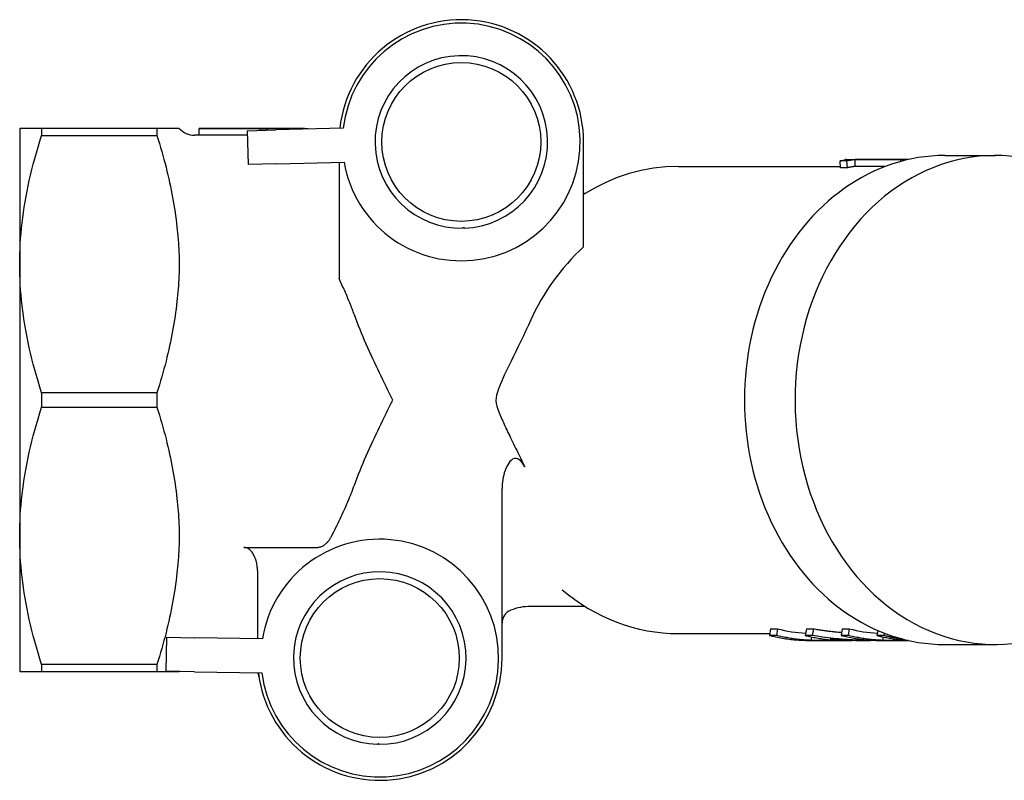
# Model space of a CAD drawing. Header units: millimetres. Extents: x 230 to 512, y 28 to 398.
# Tile 4 of 12: x 230 to 302, y 338 to 394. Entities that reach past the tile are written whole.
import ezdxf

# ---------------------------------------------------------------- set-up
doc = ezdxf.new("R2010")
doc.units = ezdxf.units.MM
doc.layers.add('Detail', color=2, linetype='Continuous')

msp = doc.modelspace()

# ---------------------------------------------------------------- linework, layer by layer
at = {"layer": 'Detail'}
for p, q in [((231.485, 386.119), (229.868, 386.119)), ((229.868, 386.119), (229.868, 376.119)), ((239.963, 386.119), (231.485, 386.119)), ((231.485, 386.119), (231.485, 385.6)), ((231.485, 385.6), (239.963, 385.6)), ((241.435, 386.119), (239.963, 386.119)), ((239.963, 386.119), (239.963, 385.6)), ((241.616, 386.119), (241.435, 386.119)), ((243.088, 385.619), (242.734, 385.619)), ((243.088, 386.119), (243.088, 386.11)), ((250.822, 386.119), (243.088, 386.119)), ((243.088, 386.11), (247.532, 386.11)), ((243.088, 385.61), (243.088, 386.11)), ((246.625, 385.61), (243.088, 385.61)), ((246.616, 385.946), (248.715, 386.002)), ((246.616, 385.946), (246.683, 383.447)), ((247.532, 386.11), (247.532, 386.081)), ((247.532, 385.971), (247.532, 386.081)), ((253.678, 386.136), (248.715, 386.002)), ((251.088, 386.066), (251.088, 386.119)), ((271.368, 377.407), (271.368, 385.119)), ((297.951, 384.119), (301.679, 384.119)), ((248.782, 383.503), (246.683, 383.447)), ((248.782, 383.503), (253.745, 383.637)), ((253.368, 383.627), (253.368, 375.053)), ((290.753, 383.718), (290.241, 383.718)), ((290.285, 383.221), (290.241, 383.718)), ((290.62, 383.797), (290.62, 383.819)), ((290.708, 383.819), (295.026, 383.819)), ((290.797, 383.221), (290.753, 383.718)), ((294.716, 383.815), (291.352, 383.815)), ((291.361, 383.315), (291.352, 383.815)), ((294.719, 383.681), (294.716, 383.815)), ((278.343, 383.319), (290.276, 383.319)), ((290.797, 383.221), (290.285, 383.221)), ((293.594, 383.315), (291.361, 383.315)), ((271.478, 381.319), (271.368, 381.319)), ((229.868, 376.119), (229.868, 356.119)), ((239.963, 366.639), (231.485, 366.639)), ((231.485, 366.639), (231.485, 365.6)), ((239.963, 366.639), (239.963, 365.6)), ((231.485, 365.6), (239.963, 365.6)), ((265.368, 347.119), (265.368, 359.6)), ((229.868, 356.119), (229.868, 346.119)), ((246.368, 355.265), (251.747, 355.265)), ((247.368, 353.557), (247.368, 348.53)), ((271.478, 350.919), (267.468, 350.919)), ((285.124, 349.274), (285.041, 348.784)), ((285.124, 349.274), (285.64, 349.274)), ((285.64, 349.274), (285.557, 348.784)), ((287.762, 349.274), (287.679, 348.784)), ((287.762, 349.274), (288.278, 349.274)), ((288.278, 349.274), (288.195, 348.784)), ((290.401, 349.274), (290.318, 348.784)), ((290.401, 349.274), (290.917, 349.274)), ((290.917, 349.274), (290.834, 348.784)), ((240.668, 348.65), (240.624, 346.15)), ((240.668, 348.65), (242.768, 348.612)), ((247.732, 348.524), (242.768, 348.612)), ((278.343, 348.919), (285.064, 348.919)), ((285.557, 348.784), (285.041, 348.784)), ((288.195, 348.784), (287.679, 348.784)), ((288.113, 348.683), (288.108, 348.425)), ((290.834, 348.784), (290.318, 348.784)), ((293.019, 349.156), (292.956, 348.784)), ((293.472, 348.784), (292.956, 348.784)), ((293.39, 348.683), (293.385, 348.425)), ((293.502, 348.958), (293.472, 348.784)), ((287.971, 348.419), (291.126, 348.419)), ((290.23, 348.425), (288.108, 348.425)), ((291.874, 348.419), (292.479, 348.419)), ((293.248, 348.419), (295.27, 348.419)), ((295.244, 348.425), (293.385, 348.425)), ((297.951, 348.119), (301.679, 348.119)), ((239.963, 346.639), (231.485, 346.639)), ((231.485, 346.639), (231.485, 346.119)), ((239.963, 346.639), (239.963, 346.119)), ((229.868, 346.119), (231.485, 346.119)), ((231.485, 346.119), (239.963, 346.119)), ((239.963, 346.119), (241.435, 346.119)), ((242.723, 346.113), (240.624, 346.15)), ((241.435, 346.119), (241.616, 346.119)), ((242.723, 346.113), (247.687, 346.024))]:
    msp.add_line(p, q, dxfattribs=at)
at = {"layer": 'Detail', "flags": 128}
for points in [[(229.868, 376.119), (229.871, 376.501), (229.88, 376.881), (229.893, 377.261), (229.913, 377.641), (229.938, 378.021), (229.968, 378.401), (230.004, 378.781), (230.045, 379.163), (230.092, 379.545), (230.144, 379.929), (230.202, 380.314), (230.266, 380.702), (230.335, 381.091), (230.409, 381.483), (230.49, 381.878), (230.576, 382.275), (230.668, 382.676), (230.766, 383.081), (230.87, 383.489), (230.98, 383.901), (231.097, 384.318), (231.22, 384.74), (231.349, 385.167), (231.485, 385.6)], [(239.963, 385.6), (240.058, 385.299), (240.15, 385.001), (240.239, 384.705), (240.325, 384.411), (240.407, 384.12), (240.487, 383.83), (240.564, 383.543), (240.638, 383.258), (240.708, 382.974), (240.776, 382.692), (240.841, 382.411), (240.904, 382.133), (240.963, 381.855), (241.02, 381.579), (241.074, 381.304), (241.125, 381.03), (241.173, 380.757), (241.219, 380.485), (241.262, 380.213), (241.302, 379.943), (241.339, 379.673), (241.374, 379.404), (241.406, 379.135), (241.435, 378.866)], [(247.532, 386.081), (247.68, 386.084), (247.828, 386.087), (247.977, 386.09), (248.125, 386.093), (248.273, 386.096), (248.421, 386.099), (248.569, 386.101), (248.717, 386.103), (248.866, 386.106), (249.014, 386.108), (249.162, 386.109), (249.31, 386.111), (249.458, 386.113), (249.606, 386.114), (249.754, 386.115), (249.903, 386.116), (250.051, 386.117), (250.199, 386.118), (250.347, 386.118), (250.495, 386.119), (250.643, 386.119), (250.791, 386.119), (250.94, 386.119), (251.088, 386.119)], [(290.241, 383.718), (290.292, 383.729), (290.339, 383.739), (290.383, 383.749), (290.424, 383.757), (290.463, 383.765), (290.498, 383.772), (290.53, 383.778), (290.559, 383.784), (290.584, 383.789), (290.607, 383.794), (290.627, 383.798), (290.644, 383.802), (290.657, 383.805), (290.668, 383.808), (290.676, 383.81), (290.681, 383.812), (290.684, 383.814), (290.683, 383.815), (290.68, 383.816), (290.674, 383.817), (290.664, 383.818), (290.652, 383.818), (290.638, 383.819), (290.62, 383.819)], [(290.62, 383.819), (290.623, 383.819), (290.627, 383.819), (290.631, 383.819), (290.634, 383.819), (290.638, 383.819), (290.642, 383.819), (290.645, 383.819), (290.649, 383.819), (290.653, 383.819), (290.656, 383.819), (290.66, 383.819), (290.664, 383.819), (290.667, 383.819), (290.671, 383.819), (290.675, 383.819), (290.678, 383.819), (290.682, 383.819), (290.686, 383.819), (290.689, 383.819), (290.693, 383.819), (290.697, 383.819), (290.7, 383.819), (290.704, 383.819), (290.708, 383.819)], [(291.352, 383.815), (291.344, 383.814), (291.335, 383.813), (291.323, 383.811), (291.309, 383.81), (291.294, 383.808), (291.276, 383.806), (291.256, 383.803), (291.235, 383.8), (291.212, 383.797), (291.186, 383.794), (291.159, 383.79), (291.13, 383.786), (291.099, 383.781), (291.069, 383.776), (291.038, 383.771), (291.007, 383.766), (290.976, 383.76), (290.945, 383.755), (290.913, 383.749), (290.882, 383.743), (290.85, 383.737), (290.818, 383.731), (290.785, 383.725), (290.753, 383.718)], [(295.26, 383.817), (295.237, 383.817), (295.215, 383.818), (295.192, 383.818), (295.17, 383.818), (295.147, 383.819), (295.124, 383.819), (295.102, 383.819), (295.079, 383.819), (295.056, 383.819), (295.034, 383.819), (295.011, 383.819), (294.988, 383.819), (294.966, 383.819), (294.943, 383.819), (294.92, 383.819), (294.898, 383.819), (294.875, 383.818), (294.852, 383.818), (294.83, 383.818), (294.807, 383.817), (294.784, 383.817), (294.762, 383.816), (294.739, 383.816), (294.716, 383.815)], [(278.343, 383.319), (277.427, 383.286), (276.515, 383.185), (275.612, 383.019), (274.723, 382.788), (273.85, 382.493), (272.998, 382.137), (272.169, 381.722), (271.368, 381.25)], [(291.361, 383.315), (291.354, 383.314), (291.346, 383.313), (291.335, 383.312), (291.323, 383.31), (291.308, 383.308), (291.292, 383.306), (291.274, 383.304), (291.254, 383.301), (291.232, 383.298), (291.208, 383.294), (291.182, 383.291), (291.155, 383.286), (291.126, 383.282), (291.098, 383.277), (291.068, 383.272), (291.039, 383.267), (291.01, 383.262), (290.98, 383.256), (290.95, 383.251), (290.92, 383.245), (290.889, 383.239), (290.859, 383.233), (290.828, 383.227), (290.797, 383.221)], [(241.435, 378.866), (241.459, 378.636), (241.483, 378.403), (241.506, 378.17), (241.527, 377.936), (241.547, 377.702), (241.564, 377.469), (241.58, 377.237), (241.592, 377.007), (241.603, 376.78), (241.61, 376.556), (241.615, 376.335), (241.616, 376.119), (241.615, 375.903), (241.61, 375.683), (241.603, 375.459), (241.592, 375.231), (241.58, 375.001), (241.564, 374.769), (241.547, 374.536), (241.527, 374.302), (241.506, 374.068), (241.483, 373.835), (241.459, 373.603), (241.435, 373.372)], [(262.496, 378.77), (262.496, 378.776), (262.497, 378.782), (262.499, 378.787), (262.501, 378.793), (262.504, 378.798), (262.507, 378.803), (262.512, 378.808), (262.517, 378.812), (262.523, 378.816), (262.53, 378.819), (262.537, 378.821), (262.545, 378.822), (262.552, 378.821), (262.56, 378.82), (262.567, 378.817), (262.573, 378.814), (262.579, 378.81), (262.583, 378.805), (262.587, 378.801), (262.59, 378.795), (262.593, 378.79), (262.595, 378.784), (262.596, 378.779), (262.596, 378.773)], [(231.485, 366.639), (231.349, 367.071), (231.22, 367.498), (231.097, 367.92), (230.98, 368.337), (230.87, 368.749), (230.766, 369.158), (230.668, 369.562), (230.576, 369.963), (230.49, 370.361), (230.409, 370.755), (230.335, 371.147), (230.266, 371.537), (230.202, 371.924), (230.144, 372.309), (230.092, 372.693), (230.045, 373.076), (230.004, 373.457), (229.968, 373.838), (229.938, 374.218), (229.913, 374.597), (229.893, 374.977), (229.88, 375.357), (229.871, 375.738), (229.868, 376.119)], [(254.497, 372.391), (254.458, 372.499), (254.418, 372.607), (254.377, 372.715), (254.336, 372.824), (254.294, 372.933), (254.251, 373.042), (254.208, 373.151), (254.164, 373.261), (254.12, 373.37), (254.074, 373.481), (254.028, 373.591), (253.982, 373.702), (253.934, 373.812), (253.887, 373.924), (253.838, 374.035), (253.788, 374.147), (253.738, 374.259), (253.688, 374.371), (253.636, 374.484), (253.584, 374.597), (253.531, 374.711), (253.478, 374.824), (253.423, 374.938), (253.368, 375.053)], [(241.435, 373.372), (241.406, 373.104), (241.374, 372.835), (241.339, 372.565), (241.302, 372.296), (241.262, 372.025), (241.219, 371.754), (241.173, 371.482), (241.125, 371.209), (241.074, 370.935), (241.02, 370.66), (240.963, 370.383), (240.904, 370.106), (240.841, 369.827), (240.776, 369.547), (240.708, 369.265), (240.638, 368.981), (240.564, 368.695), (240.487, 368.408), (240.407, 368.119), (240.325, 367.827), (240.239, 367.534), (240.15, 367.238), (240.058, 366.94), (239.963, 366.639)], [(257.325, 366.119), (257.204, 366.363), (257.082, 366.608), (256.96, 366.855), (256.836, 367.104), (256.712, 367.356), (256.588, 367.608), (256.464, 367.863), (256.34, 368.119), (256.216, 368.377), (256.092, 368.637), (255.969, 368.897), (255.847, 369.16), (255.725, 369.423), (255.605, 369.688), (255.486, 369.954), (255.368, 370.221), (255.252, 370.489), (255.137, 370.758), (255.025, 371.028), (254.914, 371.299), (254.806, 371.571), (254.7, 371.844), (254.597, 372.117), (254.497, 372.391)], [(267.487, 372.015), (267.309, 371.623), (267.125, 371.229), (266.938, 370.836), (266.75, 370.449), (266.565, 370.07), (266.384, 369.702), (266.207, 369.343), (266.035, 368.99), (265.866, 368.642), (265.7, 368.295), (265.532, 367.936), (265.367, 367.569), (265.219, 367.224), (265.105, 366.933), (265.021, 366.69), (264.964, 366.483), (264.929, 366.281), (264.92, 366.076), (264.941, 365.872), (264.986, 365.669), (265.056, 365.44), (265.152, 365.18), (265.273, 364.885), (265.417, 364.557)], [(254.497, 359.848), (254.597, 360.122), (254.7, 360.395), (254.806, 360.667), (254.914, 360.939), (255.025, 361.21), (255.137, 361.48), (255.252, 361.749), (255.368, 362.017), (255.486, 362.285), (255.605, 362.551), (255.725, 362.815), (255.847, 363.079), (255.969, 363.341), (256.092, 363.602), (256.216, 363.861), (256.34, 364.119), (256.464, 364.375), (256.588, 364.63), (256.712, 364.883), (256.836, 365.134), (256.96, 365.383), (257.082, 365.631), (257.204, 365.876), (257.325, 366.119)], [(229.868, 356.119), (229.871, 356.501), (229.88, 356.881), (229.893, 357.261), (229.913, 357.641), (229.938, 358.021), (229.968, 358.401), (230.004, 358.781), (230.045, 359.163), (230.092, 359.545), (230.144, 359.929), (230.202, 360.314), (230.266, 360.702), (230.335, 361.091), (230.409, 361.483), (230.49, 361.878), (230.576, 362.275), (230.668, 362.676), (230.766, 363.081), (230.87, 363.489), (230.98, 363.901), (231.097, 364.318), (231.22, 364.74), (231.349, 365.167), (231.485, 365.6)], [(239.963, 365.6), (240.058, 365.299), (240.15, 365.001), (240.239, 364.705), (240.325, 364.411), (240.407, 364.12), (240.487, 363.83), (240.564, 363.543), (240.638, 363.258), (240.708, 362.974), (240.776, 362.692), (240.841, 362.411), (240.904, 362.133), (240.963, 361.855), (241.02, 361.579), (241.074, 361.304), (241.125, 361.03), (241.173, 360.757), (241.219, 360.485), (241.262, 360.213), (241.302, 359.943), (241.339, 359.673), (241.374, 359.404), (241.406, 359.135), (241.435, 358.866)], [(265.417, 364.557), (265.465, 364.451), (265.515, 364.341), (265.567, 364.228), (265.621, 364.111), (265.678, 363.991), (265.737, 363.866), (265.798, 363.738), (265.862, 363.605), (265.928, 363.469), (265.996, 363.328), (266.066, 363.184), (266.139, 363.035), (266.214, 362.882), (266.291, 362.726), (266.367, 362.571), (266.443, 362.417), (266.518, 362.263), (266.594, 362.11), (266.669, 361.957), (266.743, 361.804), (266.817, 361.652), (266.891, 361.5), (266.964, 361.348), (267.037, 361.196)], [(267.037, 361.196), (266.976, 361.315), (266.906, 361.432), (266.827, 361.541), (266.739, 361.64), (266.637, 361.725), (266.522, 361.788), (266.395, 361.817), (266.266, 361.804), (266.145, 361.754), (266.038, 361.677), (265.944, 361.583), (265.862, 361.477), (265.784, 361.356), (265.712, 361.221), (265.645, 361.073), (265.586, 360.918), (265.534, 360.758), (265.49, 360.595), (265.453, 360.431), (265.423, 360.267), (265.399, 360.101), (265.382, 359.934), (265.372, 359.767), (265.368, 359.6)], [(252.808, 356.076), (252.894, 356.241), (252.979, 356.405), (253.063, 356.568), (253.145, 356.731), (253.225, 356.893), (253.304, 357.054), (253.382, 357.214), (253.459, 357.374), (253.533, 357.533), (253.607, 357.691), (253.679, 357.849), (253.75, 358.006), (253.82, 358.162), (253.888, 358.318), (253.955, 358.473), (254.02, 358.628), (254.084, 358.782), (254.147, 358.936), (254.209, 359.089), (254.269, 359.242), (254.328, 359.394), (254.385, 359.546), (254.442, 359.697), (254.497, 359.848)], [(241.435, 358.866), (241.459, 358.636), (241.483, 358.403), (241.506, 358.17), (241.527, 357.936), (241.547, 357.702), (241.564, 357.469), (241.58, 357.237), (241.592, 357.007), (241.603, 356.78), (241.61, 356.556), (241.615, 356.335), (241.616, 356.119), (241.615, 355.903), (241.61, 355.683), (241.603, 355.459), (241.592, 355.231), (241.58, 355.001), (241.564, 354.769), (241.547, 354.536), (241.527, 354.302), (241.506, 354.068), (241.483, 353.835), (241.459, 353.603), (241.435, 353.372)], [(231.485, 346.639), (231.349, 347.071), (231.22, 347.498), (231.097, 347.92), (230.98, 348.337), (230.87, 348.749), (230.766, 349.158), (230.668, 349.562), (230.576, 349.963), (230.49, 350.361), (230.409, 350.755), (230.335, 351.147), (230.266, 351.537), (230.202, 351.924), (230.144, 352.309), (230.092, 352.693), (230.045, 353.076), (230.004, 353.457), (229.968, 353.838), (229.938, 354.218), (229.913, 354.597), (229.893, 354.977), (229.88, 355.357), (229.871, 355.738), (229.868, 356.119)], [(251.747, 355.265), (251.803, 355.267), (251.861, 355.274), (251.919, 355.285), (251.978, 355.299), (252.035, 355.317), (252.09, 355.338), (252.144, 355.362), (252.194, 355.388), (252.242, 355.417), (252.289, 355.449), (252.336, 355.485), (252.382, 355.523), (252.427, 355.563), (252.47, 355.605), (252.511, 355.648), (252.551, 355.693), (252.589, 355.738), (252.625, 355.784), (252.658, 355.829), (252.689, 355.875), (252.72, 355.923), (252.75, 355.973), (252.779, 356.024), (252.808, 356.076)], [(247.368, 353.557), (247.367, 353.643), (247.362, 353.732), (247.354, 353.823), (247.343, 353.915), (247.329, 354.007), (247.313, 354.097), (247.293, 354.185), (247.272, 354.27), (247.247, 354.352), (247.218, 354.436), (247.185, 354.521), (247.148, 354.605), (247.107, 354.688), (247.063, 354.767), (247.017, 354.842), (246.967, 354.912), (246.909, 354.981), (246.846, 355.047), (246.777, 355.108), (246.706, 355.16), (246.63, 355.203), (246.545, 355.237), (246.458, 355.258), (246.368, 355.265)], [(241.435, 353.372), (241.406, 353.104), (241.374, 352.835), (241.339, 352.565), (241.302, 352.296), (241.262, 352.025), (241.219, 351.754), (241.173, 351.482), (241.125, 351.209), (241.074, 350.935), (241.02, 350.66), (240.963, 350.383), (240.904, 350.106), (240.841, 349.827), (240.776, 349.547), (240.708, 349.265), (240.638, 348.981), (240.564, 348.695), (240.487, 348.408), (240.407, 348.119), (240.325, 347.827), (240.239, 347.534), (240.15, 347.238), (240.058, 346.94), (239.963, 346.639)], [(269.793, 352.147), (270.253, 351.774), (270.726, 351.421), (271.212, 351.089), (271.71, 350.778), (272.22, 350.489), (272.74, 350.223), (273.271, 349.98), (273.81, 349.76), (274.358, 349.565), (274.913, 349.395), (275.475, 349.251), (276.042, 349.132), (276.613, 349.039), (277.188, 348.973), (277.765, 348.933), (278.343, 348.919)], [(288.278, 349.274), (288.364, 349.26), (288.45, 349.245), (288.537, 349.232), (288.623, 349.218), (288.709, 349.205), (288.795, 349.192), (288.882, 349.179), (288.968, 349.167), (289.055, 349.155), (289.141, 349.143), (289.228, 349.131), (289.314, 349.12), (289.401, 349.109), (289.488, 349.099), (289.574, 349.088), (289.661, 349.078), (289.748, 349.069), (289.834, 349.059), (289.921, 349.05), (290.008, 349.042), (290.095, 349.033), (290.182, 349.025), (290.269, 349.017), (290.356, 349.009)], [(285.041, 348.784), (285.161, 348.755), (285.282, 348.726), (285.403, 348.699), (285.524, 348.673), (285.645, 348.649), (285.767, 348.625), (285.888, 348.603), (286.01, 348.582), (286.132, 348.563), (286.254, 348.544), (286.376, 348.527), (286.498, 348.511), (286.621, 348.497), (286.743, 348.484), (286.866, 348.472), (286.988, 348.461), (287.111, 348.451), (287.234, 348.443), (287.356, 348.436), (287.479, 348.431), (287.602, 348.426), (287.725, 348.423), (287.848, 348.421), (287.971, 348.42)], [(288.108, 348.425), (288.001, 348.429), (287.894, 348.434), (287.787, 348.44), (287.68, 348.447), (287.573, 348.454), (287.466, 348.463), (287.359, 348.473), (287.252, 348.484), (287.146, 348.495), (287.039, 348.508), (286.932, 348.521), (286.826, 348.536), (286.72, 348.551), (286.613, 348.568), (286.507, 348.585), (286.401, 348.603), (286.295, 348.623), (286.189, 348.643), (286.084, 348.664), (285.978, 348.686), (285.872, 348.709), (285.767, 348.733), (285.662, 348.758), (285.557, 348.784)], [(287.679, 348.784), (287.784, 348.758), (287.889, 348.733), (287.995, 348.709), (288.1, 348.686), (288.206, 348.664), (288.311, 348.643), (288.417, 348.623), (288.523, 348.603), (288.629, 348.585), (288.735, 348.568), (288.842, 348.551), (288.948, 348.536), (289.055, 348.521), (289.161, 348.508), (289.268, 348.495), (289.374, 348.484), (289.481, 348.473), (289.588, 348.463), (289.695, 348.454), (289.802, 348.447), (289.909, 348.44), (290.016, 348.434), (290.123, 348.429), (290.23, 348.425)], [(292.935, 348.423), (292.737, 348.421), (292.539, 348.419), (292.34, 348.42), (292.142, 348.421), (291.944, 348.425), (291.745, 348.43), (291.547, 348.436), (291.349, 348.445), (291.151, 348.454), (290.953, 348.465), (290.755, 348.478), (290.557, 348.492), (290.359, 348.508), (290.162, 348.526), (289.964, 348.545), (289.767, 348.565), (289.57, 348.587), (289.373, 348.611), (289.176, 348.636), (288.98, 348.662), (288.783, 348.691), (288.587, 348.72), (288.391, 348.752), (288.195, 348.784)], [(290.318, 348.784), (290.438, 348.755), (290.559, 348.726), (290.68, 348.699), (290.801, 348.673), (290.922, 348.648), (291.044, 348.625), (291.165, 348.603), (291.287, 348.582), (291.409, 348.562), (291.531, 348.544), (291.653, 348.527), (291.775, 348.511), (291.898, 348.497), (292.02, 348.483), (292.142, 348.471), (292.265, 348.46), (292.388, 348.451), (292.511, 348.443), (292.633, 348.436), (292.756, 348.43), (292.879, 348.425), (293.002, 348.422), (293.125, 348.42), (293.248, 348.42)], [(293.385, 348.425), (293.278, 348.429), (293.171, 348.434), (293.064, 348.44), (292.957, 348.447), (292.85, 348.454), (292.743, 348.463), (292.636, 348.473), (292.529, 348.484), (292.422, 348.495), (292.316, 348.508), (292.209, 348.521), (292.103, 348.536), (291.996, 348.551), (291.89, 348.568), (291.784, 348.585), (291.678, 348.603), (291.572, 348.623), (291.466, 348.643), (291.36, 348.664), (291.255, 348.686), (291.149, 348.709), (291.044, 348.733), (290.939, 348.758), (290.834, 348.784)], [(292.956, 348.784), (293.048, 348.762), (293.139, 348.74), (293.231, 348.719), (293.323, 348.698), (293.415, 348.678), (293.507, 348.659), (293.599, 348.641), (293.692, 348.623), (293.784, 348.606), (293.877, 348.59), (293.969, 348.575), (294.062, 348.56), (294.155, 348.546), (294.247, 348.533), (294.34, 348.52), (294.433, 348.508), (294.526, 348.497), (294.619, 348.487), (294.712, 348.477), (294.805, 348.468), (294.899, 348.46), (294.992, 348.453), (295.085, 348.446), (295.178, 348.44)], [(294.857, 348.521), (294.799, 348.528), (294.74, 348.536), (294.682, 348.545), (294.625, 348.553), (294.567, 348.562), (294.509, 348.571), (294.451, 348.581), (294.393, 348.59), (294.335, 348.6), (294.277, 348.611), (294.22, 348.621), (294.162, 348.632), (294.104, 348.643), (294.047, 348.655), (293.989, 348.666), (293.931, 348.678), (293.874, 348.691), (293.816, 348.703), (293.759, 348.716), (293.702, 348.729), (293.644, 348.742), (293.587, 348.756), (293.53, 348.77), (293.472, 348.784)], [(291.429, 348.424), (291.349, 348.422), (291.27, 348.42), (291.19, 348.42), (291.111, 348.42), (291.031, 348.42), (290.951, 348.421), (290.872, 348.422), (290.792, 348.424), (290.713, 348.427), (290.633, 348.43), (290.553, 348.433), (290.474, 348.437), (290.394, 348.442), (290.315, 348.447), (290.235, 348.453), (290.156, 348.459), (290.076, 348.466), (289.997, 348.473), (289.918, 348.481), (289.838, 348.489), (289.759, 348.498), (289.68, 348.507), (289.601, 348.517), (289.521, 348.528)], [(289.521, 348.528), (289.619, 348.519), (289.717, 348.511), (289.815, 348.502), (289.913, 348.495), (290.011, 348.487), (290.109, 348.48), (290.206, 348.474), (290.304, 348.468), (290.402, 348.462), (290.5, 348.456), (290.598, 348.451), (290.696, 348.446), (290.795, 348.442), (290.893, 348.438), (290.991, 348.435), (291.089, 348.431), (291.187, 348.428), (291.285, 348.426), (291.383, 348.424), (291.481, 348.422), (291.58, 348.421), (291.678, 348.42), (291.776, 348.419), (291.874, 348.419)], [(256.212, 340.771), (256.212, 340.777), (256.213, 340.782), (256.215, 340.788), (256.218, 340.793), (256.221, 340.799), (256.225, 340.803), (256.229, 340.808), (256.234, 340.812), (256.241, 340.815), (256.248, 340.818), (256.255, 340.82), (256.263, 340.82), (256.27, 340.819), (256.278, 340.817), (256.285, 340.815), (256.291, 340.811), (256.296, 340.807), (256.3, 340.802), (256.304, 340.797), (256.307, 340.792), (256.309, 340.786), (256.311, 340.781), (256.312, 340.775), (256.312, 340.769)]]:
    msp.add_lwpolyline(points, dxfattribs=at)
at = {"layer": 'Detail'}
for centre in [(262.368, 385.119), (256.368, 347.119)]:
    msp.add_circle(centre, 5.85, dxfattribs=at)
for centre, radius, start, end in [((262.368, 385.119), 9, 0, 173.55699), ((262.368, 385.119), 8.75, 189.75375, 173.32733), ((262.368, 385.119), 6.35, 272.05487, 271.15257), ((242.734, 387.119), 1.5, 221.81031, 270), ((256.368, 347.119), 8.75, 187.18933, 170.76291), ((256.368, 347.119), 6.35, 269.49044, 268.58814), ((267.468, 346.919), 4, 90, 111.51019), ((266.368, 349.71), 1, 111.51019, 180), ((256.368, 347.119), 9, 186.95967, 0), ((242.734, 345.119), 1.5, 137.50781, 138.18969), ((246.482, 345.619), 1, 8.62693, 24.21736)]:
    msp.add_arc(centre, radius, start, end, dxfattribs=at)
for centre, major_axis, start_param, end_param in [((301.679, 366.119), (0, 18), 5.411521, 10.309668), ((297.951, 366.119), (0, 18), 0, 3.141593), ((287.212, 366.119), (20.997, 0), 2.425752, 2.791711), ((288.487, 366.119), (0, -17.2), 6.079697, 6.227756), ((293.764, 366.119), (0, -17.2), 6.079697, 6.227756)]:
    msp.add_ellipse(centre, major_axis=major_axis, ratio=0.819152, start_param=start_param, end_param=end_param, dxfattribs=at)

doc.saveas('drawing.dxf')
